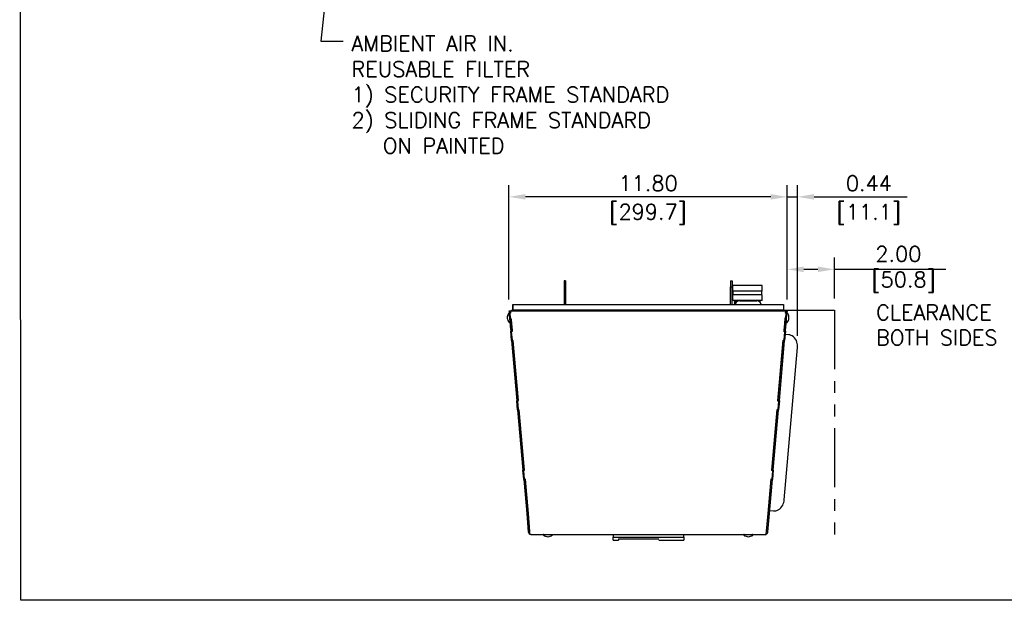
# Model space of a CAD drawing. Extents: x 750.1 to 849, y -105.5 to -34.2.
# Tile 1 of 19: x 750.1 to 791.8, y -105.5 to -80.9. Entities that reach past the tile are written whole.
import ezdxf

# ---------------------------------------------------------------- set-up
doc = ezdxf.new("R2010")
doc.units = 0
doc.header["$LTSCALE"] = 4
doc.header["$MEASUREMENT"] = 0
doc.linetypes.add('PHANTOM2', pattern=[1.25, 0.625, -0.125, 0.125, -0.125, 0.125, -0.125])
doc.layers.get('0').update_dxf_attribs({"linetype": 'CONTINUOUS'})
doc.layers.get('DEFPOINTS').update_dxf_attribs({"linetype": 'CONTINUOUS'})
for name, color, linetype in [('Dimensions', 140, 'CONTINUOUS'), ('phantom', 4, 'PHANTOM2'), ('TEXT', 140, 'CONTINUOUS')]:
    doc.layers.add(name, color=color, linetype=linetype)
doc.styles.add('ROMANS', font='romans.shx')
doc.dimstyles.new('FSTD1', dxfattribs={"dimtxt": 0.65, "dimasz": 0.7, "dimexe": 0.5, "dimexo": 0.5, "dimgap": 0.25, "dimtad": 1, "dimzin": 1, "dimdsep": 46, "dimtxsty": 'ROMANS', "dimcen": 0.5, "dimadec": 0, "dimazin": 0, "dimtfac": 1, "dimtmove": 0, "dimatfit": 3, "dimfxl": 1, "dimtolj": 1, "dimarcsym": 1})

# ---------------------------------------------------------------- blocks, each defined once
blk = doc.blocks.new('*D3')
at = {"layer": 'DEFPOINTS', "color": 0, "transparency": 16777216}
for p in [(782.628, -91.505), (782.628, -93.282), (784.628, -93.241)]:
    blk.add_point(p, dxfattribs=at)
at = {"layer": 'Dimensions', "color": 0, "lineweight": -2, "transparency": 16777216}
for p, q in [((782.628, -92.782), (782.628, -91.005)), ((784.628, -92.741), (784.628, -91.005)), ((783.328, -91.505), (783.928, -91.505)), ((784.628, -91.505), (789.357, -91.505))]:
    blk.add_line(p, q, dxfattribs=at)
at = {"layer": 'Dimensions', "color": 0, "transparency": 16777216}
for points in [[(783.328, -91.388), (783.328, -91.622), (782.628, -91.505)], [(783.928, -91.388), (783.928, -91.622), (784.628, -91.505)]]:
    blk.add_solid(points, dxfattribs=at)
at = {"layer": 'Dimensions', "color": 0, "transparency": 16777216, "insert": (787.342, -91.505), "char_height": 0.65, "attachment_point": 5, "style": 'ROMANS'}
blk.add_mtext('\\A1;2.00\\P [50.8]', dxfattribs=at)
blk = doc.blocks.new('*D4')
at = {"layer": 'DEFPOINTS', "color": 0, "transparency": 16777216}
for p in [(770.828, -88.433), (770.828, -93.282), (782.628, -93.282)]:
    blk.add_point(p, dxfattribs=at)
at = {"layer": 'Dimensions', "color": 0, "lineweight": -2, "transparency": 16777216}
for p, q in [((770.828, -92.782), (770.828, -87.933)), ((782.628, -92.782), (782.628, -87.933)), ((781.928, -88.433), (771.528, -88.433))]:
    blk.add_line(p, q, dxfattribs=at)
at = {"layer": 'Dimensions', "color": 0, "transparency": 16777216}
for points in [[(771.528, -88.316), (771.528, -88.549), (770.828, -88.433)], [(781.928, -88.316), (781.928, -88.549), (782.628, -88.433)]]:
    blk.add_solid(points, dxfattribs=at)
at = {"layer": 'Dimensions', "color": 0, "transparency": 16777216, "char_height": 0.65, "attachment_point": 5, "style": 'ROMANS'}
for s, insert in [('\\A1;11.80', (776.728, -87.858)), ('\\A1;[299.7]', (776.728, -89.178))]:
    blk.add_mtext(s, dxfattribs=dict(at, insert=insert))
blk = doc.blocks.new('*D18')
at = {"layer": 'DEFPOINTS', "color": 0, "transparency": 16777216}
for p in [(783.065, -88.433), (782.628, -93.282), (783.065, -94.817)]:
    blk.add_point(p, dxfattribs=at)
at = {"layer": 'Dimensions', "color": 0, "lineweight": -2, "transparency": 16777216}
for p, q in [((782.628, -92.782), (782.628, -87.933)), ((783.065, -94.317), (783.065, -87.933)), ((781.928, -88.433), (781.228, -88.433)), ((782.628, -88.433), (783.065, -88.433)), ((783.765, -88.433), (787.72, -88.433))]:
    blk.add_line(p, q, dxfattribs=at)
at = {"layer": 'Dimensions', "color": 0, "transparency": 16777216}
for points in [[(781.928, -88.316), (781.928, -88.549), (782.628, -88.433)], [(783.765, -88.316), (783.765, -88.549), (783.065, -88.433)]]:
    blk.add_solid(points, dxfattribs=at)
at = {"layer": 'Dimensions', "color": 0, "transparency": 16777216, "char_height": 0.65, "attachment_point": 5, "style": 'ROMANS'}
for s, insert in [('\\A1;0.44', (786.092, -87.858)), ('\\A1;[11.1]', (786.092, -89.178))]:
    blk.add_mtext(s, dxfattribs=dict(at, insert=insert))

msp = doc.modelspace()

# ---------------------------------------------------------------- linework, layer by layer
for p, q in [((773.169, -91.991), (773.169, -92.254)), ((773.231, -91.991), (773.169, -91.991)), ((773.169, -92.254), (773.169, -92.991)), ((773.231, -92.254), (773.169, -92.254)), ((773.231, -91.991), (773.231, -92.254)), ((773.231, -92.254), (773.231, -92.991)), ((780.229, -91.991), (780.291, -91.991)), ((780.229, -91.991), (780.229, -92.241)), ((780.229, -92.991), (780.229, -92.241)), ((780.229, -92.241), (780.291, -92.241)), ((780.291, -91.991), (780.291, -92.241)), ((780.291, -92.991), (780.291, -92.241)), ((781.566, -92.195), (780.312, -92.195)), ((780.312, -92.195), (780.312, -92.433)), ((781.566, -92.433), (781.566, -92.195)), ((781.566, -92.433), (780.312, -92.433)), ((781.566, -92.583), (780.312, -92.583)), ((780.312, -92.583), (780.312, -92.82)), ((780.321, -92.433), (780.321, -92.583)), ((781.557, -92.583), (781.557, -92.433)), ((781.566, -92.82), (781.566, -92.583)), ((770.984, -93.021), (770.984, -93.241)), ((770.985, -93.021), (770.985, -92.991)), ((770.985, -92.991), (782.471, -92.991)), ((770.985, -93.021), (770.985, -93.241)), ((781.566, -92.82), (780.312, -92.82)), ((780.421, -92.927), (780.373, -92.951)), ((780.439, -92.951), (780.373, -92.951)), ((780.373, -92.951), (780.387, -92.991)), ((780.425, -92.874), (780.377, -92.897)), ((780.473, -92.897), (780.377, -92.897)), ((780.377, -92.897), (780.421, -92.927)), ((780.425, -92.82), (780.379, -92.847)), ((780.546, -92.847), (780.379, -92.847)), ((780.379, -92.847), (780.425, -92.874)), ((780.451, -92.927), (780.421, -92.927)), ((780.498, -92.874), (780.425, -92.874)), ((780.612, -92.835), (781.336, -92.835)), ((781.5, -92.847), (781.402, -92.847)), ((781.453, -92.874), (781.45, -92.874)), ((781.5, -92.847), (781.453, -92.82)), ((781.453, -92.874), (781.5, -92.847)), ((781.502, -92.897), (781.453, -92.874)), ((781.502, -92.897), (781.476, -92.897)), ((781.485, -92.908), (781.502, -92.897)), ((782.471, -92.991), (782.471, -93.021)), ((782.471, -93.021), (782.471, -93.241)), ((770.886, -93.277), (770.828, -93.282)), ((770.828, -93.282), (770.829, -93.287)), ((770.829, -93.287), (770.886, -93.282)), ((770.829, -93.287), (770.831, -93.309)), ((770.888, -93.304), (770.831, -93.309)), ((770.831, -93.309), (770.838, -93.394)), ((770.867, -93.392), (770.838, -93.394)), ((770.838, -93.394), (770.84, -93.417)), ((770.867, -93.414), (770.84, -93.417)), ((770.84, -93.417), (770.857, -93.606)), ((770.895, -93.369), (770.867, -93.37)), ((770.867, -93.37), (770.884, -93.564)), ((770.867, -93.37), (770.867, -93.411)), ((770.867, -93.411), (770.883, -93.604)), ((770.886, -93.277), (770.886, -93.282)), ((770.886, -93.282), (770.888, -93.304)), ((782.569, -93.282), (770.887, -93.282)), ((770.895, -93.369), (770.887, -93.282)), ((770.888, -93.304), (770.894, -93.369)), ((770.891, -93.334), (770.892, -93.334)), ((770.891, -93.34), (770.891, -93.34)), ((770.892, -93.342), (770.893, -93.342)), ((770.968, -93.269), (770.955, -93.282)), ((770.968, -93.269), (770.984, -93.248)), ((770.985, -93.241), (770.984, -93.241)), ((770.984, -93.248), (770.984, -93.241)), ((782.471, -93.241), (770.985, -93.241)), ((782.471, -93.241), (782.471, -93.248)), ((782.471, -93.248), (782.487, -93.269)), ((782.501, -93.282), (782.487, -93.269)), ((782.561, -93.369), (782.569, -93.282)), ((782.59, -93.37), (782.561, -93.369)), ((782.562, -93.369), (782.568, -93.304)), ((782.564, -93.342), (782.562, -93.369)), ((782.564, -93.342), (782.563, -93.342)), ((782.564, -93.334), (782.564, -93.334)), ((782.564, -93.34), (782.564, -93.34)), ((782.564, -93.342), (782.564, -93.34)), ((782.568, -93.304), (782.57, -93.282)), ((782.568, -93.304), (782.626, -93.309)), ((782.57, -93.277), (782.57, -93.282)), ((782.57, -93.277), (782.628, -93.282)), ((782.628, -93.287), (782.57, -93.282)), ((782.573, -93.564), (782.59, -93.37)), ((782.573, -93.604), (782.59, -93.411)), ((782.589, -93.414), (782.616, -93.417)), ((782.59, -93.37), (782.59, -93.411)), ((782.59, -93.392), (782.618, -93.394)), ((782.6, -93.606), (782.616, -93.417)), ((782.616, -93.417), (782.618, -93.394)), ((782.618, -93.394), (782.626, -93.309)), ((782.626, -93.309), (782.628, -93.287)), ((782.628, -93.282), (782.628, -93.287)), ((770.914, -93.601), (770.857, -93.606)), ((770.857, -93.606), (770.878, -93.848)), ((770.878, -93.848), (770.884, -93.924)), ((770.884, -93.564), (770.912, -93.563)), ((770.884, -93.564), (770.884, -93.604)), ((770.884, -93.924), (770.902, -94.13)), ((770.935, -93.822), (770.912, -93.563)), ((770.914, -93.601), (770.936, -93.843)), ((770.915, -93.603), (770.916, -93.603)), ((770.929, -93.763), (770.928, -93.763)), ((770.944, -93.924), (770.935, -93.822)), ((770.936, -93.843), (770.942, -93.919)), ((770.941, -93.9), (770.941, -93.9)), ((770.962, -94.14), (770.941, -93.9)), ((770.942, -93.919), (770.96, -94.125)), ((770.963, -94.15), (770.944, -93.924)), ((782.493, -94.15), (782.513, -93.924)), ((782.527, -93.763), (782.494, -94.14)), ((782.496, -94.125), (782.514, -93.919)), ((782.513, -93.924), (782.522, -93.822)), ((782.514, -93.919), (782.521, -93.843)), ((782.521, -93.843), (782.542, -93.601)), ((782.522, -93.822), (782.544, -93.563)), ((782.541, -93.603), (782.527, -93.763)), ((782.527, -93.763), (782.527, -93.763)), ((782.536, -93.656), (782.537, -93.656)), ((782.539, -93.63), (782.539, -93.63)), ((782.541, -93.603), (782.542, -93.603)), ((782.542, -93.601), (782.6, -93.606)), ((782.544, -93.563), (782.573, -93.564)), ((782.554, -94.13), (782.572, -93.924)), ((782.572, -93.924), (782.578, -93.848)), ((782.573, -93.564), (782.573, -93.604)), ((782.578, -93.848), (782.6, -93.606)), ((770.96, -94.125), (770.902, -94.13)), ((770.936, -94.517), (770.902, -94.13)), ((770.962, -94.14), (770.926, -94.143)), ((770.926, -94.143), (770.926, -94.153)), ((770.963, -94.15), (770.926, -94.153)), ((770.926, -94.153), (770.957, -94.506)), ((770.961, -94.14), (770.96, -94.125)), ((782.53, -94.153), (782.493, -94.15)), ((782.53, -94.143), (782.494, -94.14)), ((782.496, -94.125), (782.495, -94.14)), ((782.496, -94.125), (782.554, -94.13)), ((782.499, -94.506), (782.53, -94.153)), ((782.554, -94.13), (782.52, -94.517)), ((782.53, -94.143), (782.53, -94.153)), ((782.698, -94.28), (782.542, -94.267)), ((770.994, -94.512), (770.936, -94.517)), ((770.937, -94.523), (770.936, -94.517)), ((770.994, -94.518), (770.937, -94.523)), ((770.937, -94.523), (771.16, -97.074)), ((770.957, -94.506), (770.994, -94.503)), ((770.994, -94.512), (770.993, -94.503)), ((771.221, -97.093), (770.994, -94.503)), ((771.22, -97.083), (770.994, -94.503)), ((770.994, -94.518), (770.994, -94.512)), ((770.994, -94.518), (771.218, -97.069)), ((782.235, -97.093), (782.462, -94.503)), ((782.237, -97.083), (782.454, -94.592)), ((782.238, -97.069), (782.462, -94.518)), ((782.296, -97.074), (782.519, -94.523)), ((782.463, -94.503), (782.462, -94.512)), ((782.462, -94.503), (782.499, -94.506)), ((782.462, -94.512), (782.52, -94.517)), ((782.462, -94.512), (782.462, -94.518)), ((782.462, -94.518), (782.519, -94.523)), ((782.52, -94.517), (782.519, -94.523)), ((782.499, -101.281), (783.065, -94.817)), ((771.218, -97.069), (771.16, -97.074)), ((771.194, -97.461), (771.16, -97.074)), ((771.22, -97.083), (771.183, -97.086)), ((771.183, -97.086), (771.183, -97.097)), ((771.221, -97.093), (771.183, -97.097)), ((771.183, -97.097), (771.214, -97.45)), ((771.219, -97.083), (771.218, -97.069)), ((782.273, -97.097), (782.235, -97.093)), ((782.273, -97.086), (782.236, -97.083)), ((782.238, -97.069), (782.237, -97.083)), ((782.238, -97.069), (782.296, -97.074)), ((782.242, -97.45), (782.273, -97.097)), ((782.296, -97.074), (782.262, -97.461)), ((782.273, -97.086), (782.273, -97.097)), ((771.252, -97.456), (771.194, -97.461)), ((771.252, -97.461), (771.194, -97.466)), ((771.194, -97.466), (771.194, -97.461)), ((771.194, -97.466), (771.417, -100.017)), ((771.214, -97.45), (771.252, -97.447)), ((771.252, -97.456), (771.251, -97.447)), ((771.478, -100.037), (771.252, -97.447)), ((771.477, -100.027), (771.252, -97.447)), ((771.252, -97.461), (771.252, -97.456)), ((771.252, -97.461), (771.475, -100.012)), ((781.978, -100.037), (782.204, -97.447)), ((781.979, -100.027), (782.205, -97.447)), ((781.981, -100.012), (782.204, -97.461)), ((782.039, -100.017), (782.262, -97.466)), ((782.204, -97.447), (782.242, -97.45)), ((782.205, -97.456), (782.204, -97.461)), ((782.204, -97.461), (782.262, -97.466)), ((782.205, -97.447), (782.205, -97.456)), ((782.205, -97.456), (782.262, -97.461)), ((782.262, -97.461), (782.262, -97.466)), ((771.475, -100.012), (771.417, -100.017)), ((771.451, -100.404), (771.417, -100.017)), ((771.477, -100.027), (771.441, -100.03)), ((771.441, -100.03), (771.441, -100.04)), ((771.478, -100.037), (771.441, -100.04)), ((771.441, -100.04), (771.472, -100.393)), ((771.476, -100.027), (771.475, -100.012)), ((782.015, -100.04), (781.978, -100.037)), ((782.015, -100.03), (781.979, -100.027)), ((781.981, -100.012), (781.98, -100.027)), ((781.981, -100.012), (782.039, -100.017)), ((781.984, -100.393), (782.015, -100.04)), ((782.039, -100.017), (782.005, -100.404)), ((782.015, -100.03), (782.015, -100.04)), ((771.509, -100.399), (771.451, -100.404)), ((771.452, -100.41), (771.451, -100.404)), ((771.51, -100.405), (771.452, -100.41)), ((771.452, -100.41), (771.579, -101.859)), ((771.472, -100.393), (771.509, -100.39)), ((771.509, -100.399), (771.508, -100.39)), ((771.638, -101.865), (771.509, -100.39)), ((771.51, -100.405), (771.509, -100.399)), ((771.51, -100.405), (771.636, -101.854)), ((781.818, -101.865), (781.947, -100.39)), ((781.82, -101.854), (781.947, -100.405)), ((781.859, -101.396), (781.947, -100.39)), ((781.878, -101.859), (782.004, -100.41)), ((781.948, -100.39), (781.947, -100.399)), ((781.947, -100.39), (781.984, -100.393)), ((781.947, -100.399), (782.005, -100.404)), ((781.947, -100.399), (781.947, -100.405)), ((781.947, -100.405), (782.004, -100.41)), ((782.005, -100.404), (782.004, -100.41)), ((771.579, -101.859), (771.646, -102.628)), ((771.636, -101.854), (771.704, -102.623)), ((771.715, -102.739), (771.638, -101.865)), ((781.741, -102.739), (781.818, -101.865)), ((781.753, -102.623), (781.82, -101.854)), ((781.81, -102.628), (781.878, -101.859)), ((781.889, -101.732), (782.045, -101.746)), ((771.704, -102.623), (771.646, -102.628)), ((771.646, -102.628), (771.646, -102.633)), ((771.704, -102.623), (771.704, -102.628)), ((771.705, -102.625), (771.704, -102.625)), ((771.71, -102.681), (771.71, -102.681)), ((781.751, -102.625), (781.752, -102.625)), ((781.753, -102.623), (781.752, -102.628)), ((781.753, -102.623), (781.81, -102.628)), ((781.81, -102.628), (781.81, -102.633)), ((771.762, -102.739), (771.715, -102.739)), ((771.762, -102.739), (781.694, -102.739)), ((771.762, -102.739), (771.762, -102.739)), ((775.245, -102.739), (775.245, -102.859)), ((775.245, -102.859), (778.245, -102.859)), ((775.245, -102.98), (775.245, -102.859)), ((775.245, -102.98), (775.47, -102.98)), ((775.47, -102.928), (775.47, -102.98)), ((775.47, -102.928), (777.19, -102.928)), ((777.19, -102.98), (778.245, -102.98)), ((778.245, -102.859), (778.245, -102.739)), ((778.245, -102.859), (778.245, -102.98)), ((781.694, -102.739), (781.741, -102.739)), ((781.694, -102.739), (781.694, -102.739))]:
    msp.add_line(p, q)
for centre, radius, start, end in [((771.014, -93.021), 0.03, 171.2469, 180), ((780.612, -93.023), 0.188, 90, 170.1998), ((781.336, -93.023), 0.188, 9.8002, 90), ((771.055, -93.548), 0.303, 147.0064, 185), ((770.818, -93.394), 0.02, 5, 147.0064), ((770.984, -93.334), 0.093, 90, 146.0128), ((782.471, -93.334), 0.093, 33.9872, 90), ((782.638, -93.394), 0.02, 32.9936, 175), ((782.401, -93.549), 0.303, 355, 32.9936), ((771.055, -93.548), 0.303, 185, 222.9936), ((770.848, -93.742), 0.02, 222.9936, 5), ((782.608, -93.742), 0.02, 175, 317.0064), ((782.401, -93.549), 0.303, 317.0064, 355), ((771.762, -102.623), 0.116, 185, 245.5687), ((771.762, -102.623), 0.058, 185, 195.6549), ((781.694, -102.623), 0.116, 294.4313, 355), ((781.694, -102.623), 0.058, 344.3451, 355), ((771.762, -102.623), 0.116, 266.5386, 270), ((772.305, -102.759), 0.02, 90, 232.0064), ((772.479, -102.536), 0.303, 232.0064, 270), ((772.479, -102.536), 0.303, 270, 307.9936), ((772.654, -102.759), 0.02, 307.9936, 90), ((780.805, -102.759), 0.02, 90, 232.0064), ((780.979, -102.536), 0.303, 232.0064, 270), ((780.979, -102.536), 0.303, 270, 307.9936), ((781.154, -102.759), 0.02, 307.9936, 90), ((781.694, -102.623), 0.116, 270, 273.4614)]:
    msp.add_arc(centre, radius, start, end)
for points, knots in [([(783.065, -94.817), (783.071, -94.746), (783.065, -94.667), (783.013, -94.499), (782.958, -94.414), (782.83, -94.311), (782.761, -94.286), (782.698, -94.28)], [0, 0, 0, 0, 0.301721, 0.301721, 0.67246, 0.67246, 1, 1, 1, 1]), ([(782.045, -101.746), (782.105, -101.751), (782.174, -101.74), (782.319, -101.664), (782.393, -101.587), (782.474, -101.427), (782.493, -101.351), (782.499, -101.281)], [0, 0, 0, 0, 0.31245, 0.31245, 0.702559, 0.702559, 1, 1, 1, 1])]:
    msp.add_open_spline(points, degree=3, knots=knots)
at = {"layer": 'DEFPOINTS'}
msp.add_lwpolyline([(750.077, -34.203), (848.992, -34.203), (848.992, -105.534), (750.12, -105.534)], close=True, dxfattribs=at)
at = {"layer": 'phantom'}
for p, q in [((782.471, -93.241), (784.628, -93.241)), ((784.628, -93.241), (784.628, -102.739))]:
    msp.add_line(p, q, dxfattribs=at)

# ---------------------------------------------------------------- texts
at = {"layer": 'Dimensions', "style": 'ROMANS'}
for s, p in [('CLEARANCE', (786.398, -93.658)), ('BOTH SIDES', (786.398, -94.726))]:
    msp.add_text(s, height=0.65, dxfattribs=at).set_placement(p)
at = {"layer": 'TEXT', "insert": (764.149, -81.608), "char_height": 0.65, "attachment_point": 1, "style": 'ROMANS'}
msp.add_mtext_dynamic_manual_height_columns('AMBIENT AIR IN.\\PREUSABLE FILTER\\P1) SECURITY FRAME STANDARD\\P2) SLIDING FRAME STANDARD\\P   ON PAINTED', width=18.92976, gutter_width=1, heights=[0], dxfattribs=at)

# ---------------------------------------------------------------- dimensions: what is measured, and where the dimension line sits
at = {"layer": 'Dimensions'}
for base, p2, picture, middle in [((770.828, -88.433), (770.828, -93.282), '*D4', (776.728, -88.433)), ((783.065, -88.433), (783.065, -94.817), '*D18', (786.092, -88.433))]:
    dim = msp.add_linear_dim(base=base, p1=(782.628, -93.282), p2=p2, dimstyle='FSTD1', override={"dimscale": 0, "dimpost": '\\X', "dimtix": 0, "dimtofl": 1, "dimtmove": 0, "dimatfit": 3}, dxfattribs=at)
    dim.commit()
    dim.dimension.update_dxf_attribs({"geometry": picture, "text_midpoint": middle})
dim = msp.add_linear_dim(base=(782.628, -91.505), p1=(784.628, -93.241), p2=(782.628, -93.282), dimstyle='FSTD1', override={"dimscale": 0, "dimpost": '\\X', "dimtix": 0, "dimtofl": 1, "dimtmove": 0, "dimatfit": 3}, dxfattribs=at)
dim.commit()
dim.dimension.update_dxf_attribs({"geometry": '*D3', "text_midpoint": (787.342, -91.505), "dimtype": 128})

# ---------------------------------------------------------------- leaders
at = {"layer": 'TEXT'}
msp.add_leader([(763.988, -70.882), (762.851, -81.839), (763.792, -81.839)], dimstyle='FSTD1', override={"dimscale": 0}, dxfattribs=at)

doc.saveas('drawing.dxf')
